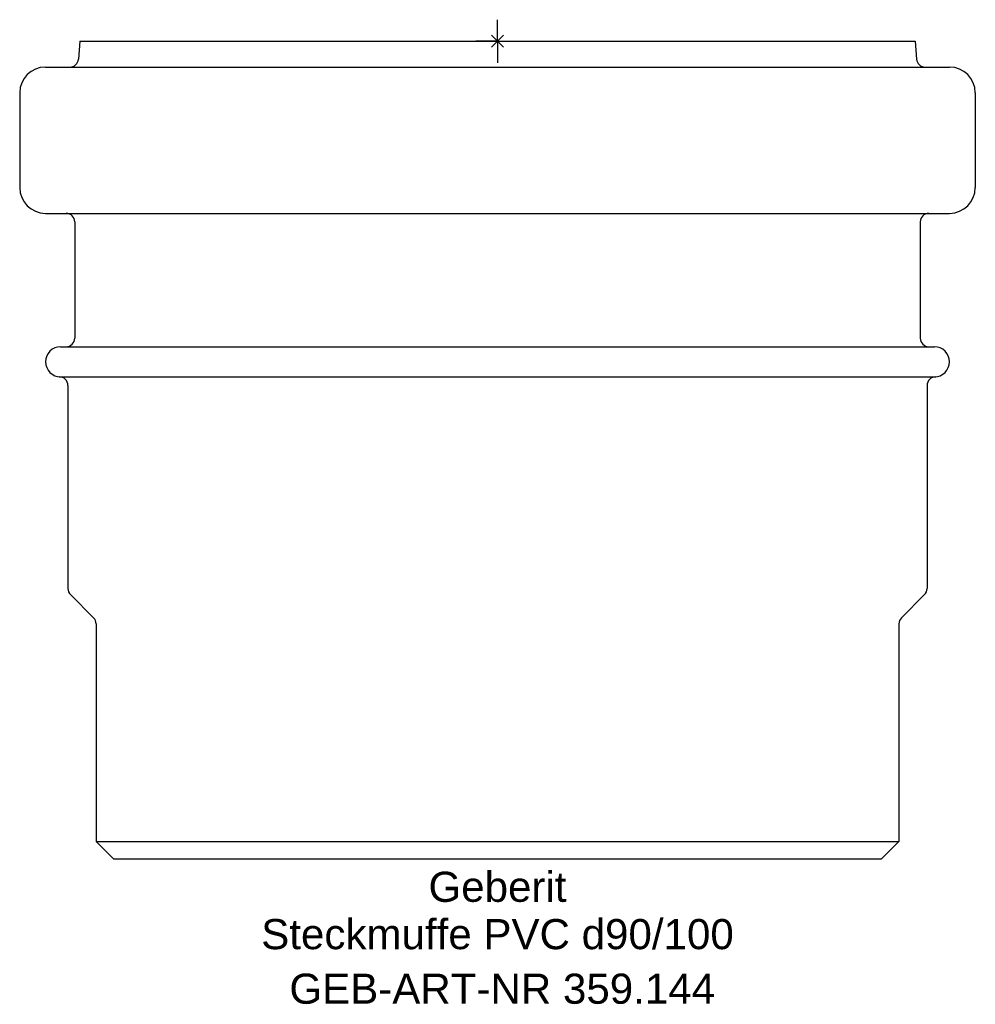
# Model space of a CAD drawing. Header units: millimetres. Extents: x -55 to 56, y -112 to 2.
import ezdxf
from ezdxf.enums import TextEntityAlignment as Align

# ---------------------------------------------------------------- set-up
doc = ezdxf.new("R2010")
doc.units = ezdxf.units.MM
doc.layers.get('0').update_dxf_attribs({"linetype": 'CONTINUOUS'})
for name, color, linetype, lineweight in [('Arbeitspunkt(DIN)', 7, 'CONTINUOUS', 25), ('GEB-ART-NR', 1, 'CONTINUOUS', 18), ('GEB-BEZUG', 2, 'CONTINUOUS', 25), ('GEB-TEXT', 5, 'CONTINUOUS', 18)]:
    doc.layers.add(name, color=color, linetype=linetype, lineweight=lineweight)
doc.layers.add('GEB-KONTUR-A', color=5, linetype='CONTINUOUS')
doc.styles.get("Standard").update_dxf_attribs({"font": 'arial.ttf'})

# ---------------------------------------------------------------- blocks, each defined once
blk = doc.blocks.new('Einfügepunkt')
at = {"layer": 'GEB-BEZUG'}
for p, q in [((-0.71, -0.71), (0.71, 0.71)), ((-0.71, 0.71), (0.71, -0.71))]:
    blk.add_line(p, q, dxfattribs=at)

msp = doc.modelspace()

# ---------------------------------------------------------------- linework, layer by layer
at = {"layer": 'Arbeitspunkt(DIN)', "ltscale": 25}
for q in [(0, 2.5), (-2.5, 0), (0, -2.5), (2.5, 0)]:
    msp.add_line((0, 0), q, dxfattribs=at)
at = {"layer": 'GEB-KONTUR-A', "ltscale": 25}
for p, q in [((-48.5, 0), (-48.68, -2.09)), ((-48.5, 0), (48.5, 0)), ((48.5, 0), (48.68, -2.09)), ((-52.5, -3), (52.5, -3)), ((-55.5, -6), (-55.5, -17)), ((55.5, -6), (55.5, -17)), ((-52.5, -20), (52.5, -20)), ((-49.1, -21), (-49.1, -34.5)), ((49.1, -21), (49.1, -34.5)), ((-50.75, -35.5), (50.75, -35.5)), ((-50.9, -39), (50.9, -39)), ((-49.9, -40), (-49.9, -63.6)), ((49.9, -40), (49.9, -63.6)), ((-46.92, -66.99), (-49.61, -64.3)), ((46.92, -66.99), (49.61, -64.3)), ((-46.62, -67.7), (-46.62, -93)), ((46.62, -67.7), (46.62, -93)), ((-44.62, -95), (-46.62, -93)), ((-46.62, -93), (46.62, -93)), ((44.62, -95), (46.62, -93)), ((-44.62, -95), (44.62, -95))]:
    msp.add_line(p, q, dxfattribs=at)
for centre, radius, start, end in [((-49.68, -2), 1, 270, 355), ((49.68, -2), 1, 185, 270), ((-52.5, -6), 3, 90, 180), ((52.5, -6), 3, 0, 90), ((-52.5, -17), 3, 180, 270), ((52.5, -17), 3, 270, 0), ((-50.1, -21), 1, 0, 90), ((50.1, -21), 1, 90, 180), ((-50.1, -34.5), 1, 270, 359.9852), ((50.1, -34.5), 1, 180.0148, 270), ((-50.75, -37.25), 1.75, 90, 270), ((50.75, -37.25), 1.75, 270, 90), ((-50.9, -40), 1, 0, 90), ((50.9, -40), 1, 90, 180), ((-48.9, -63.6), 1, 180, 225), ((48.9, -63.6), 1, 315, 0), ((-47.62, -67.7), 1, 0, 45), ((47.63, -67.7), 1, 135, 180)]:
    msp.add_arc(centre, radius, start, end, dxfattribs=at)

# ---------------------------------------------------------------- block references
at = {"ltscale": 25}
msp.add_blockref('Einfügepunkt', (0, 0), dxfattribs=at)

# ---------------------------------------------------------------- texts
at = {"layer": 'GEB-ART-NR'}
msp.add_text('GEB-ART-NR 359.144', height=3.5, dxfattribs=at).set_placement((0.55, -111.84), align=Align.CENTER)
at = {"layer": 'GEB-TEXT'}
for s, p in [('Geberit', (0, -100)), ('Steckmuffe PVC d90/100', (0, -105.5))]:
    msp.add_text(s, height=3.5, dxfattribs=at).set_placement(p, align=Align.CENTER)

doc.saveas('drawing.dxf')
